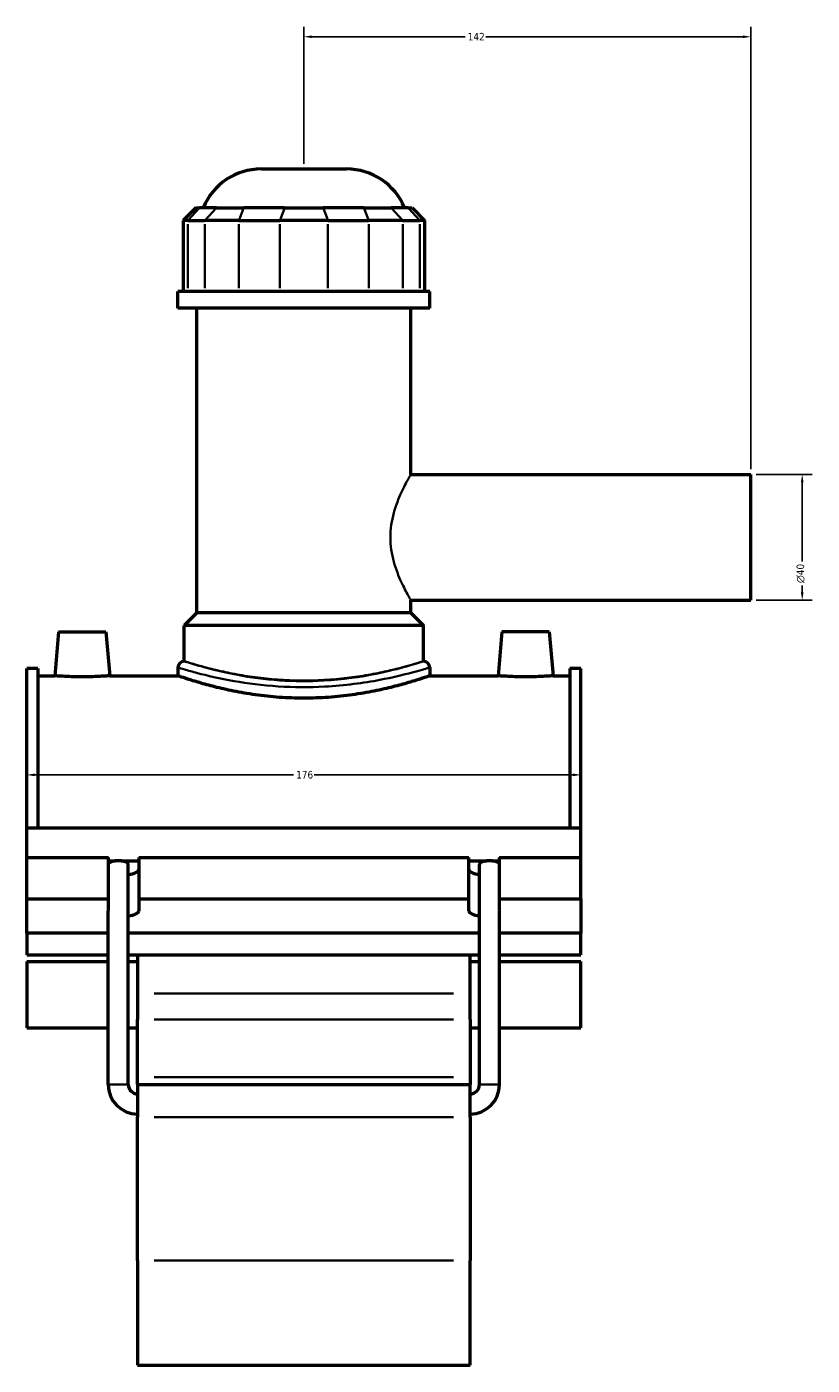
# Model space of a CAD drawing. Header units: millimetres. Extents: x -275 to 995, y -137 to 1181.
# Tile 2 of 7: x -275 to -26, y 237 to 662. Entities that reach past the tile are written whole.
import ezdxf

# ---------------------------------------------------------------- set-up
doc = ezdxf.new("R2010")
doc.units = ezdxf.units.MM
for name, color, linetype, lineweight in [('Dimension (ANSI)', 7, 'Continuous', 25), ('Visible (ANSI)', 7, 'Continuous', 50), ('Visible Narrow (ANSI)', 7, 'Continuous', 35)]:
    doc.layers.add(name, color=color, linetype=linetype, lineweight=lineweight)
doc.styles.add('Note Text (ANSI)', font='tahoma.ttf')
doc.dimstyles.new('Default - mm (ANSI)', dxfattribs={"dimtxt": 2.4, "dimasz": 2.5, "dimexe": 3.175, "dimexo": 1.6002, "dimgap": 0.8, "dimtad": 0, "dimtoh": 1, "dimdec": 0, "dimrnd": 1e-08, "dimzin": 4, "dimdsep": 46, "dimtxsty": 'Note Text (ANSI)', "dimcen": 0.09, "dimdle": 10, "dimclrd": 256, "dimclre": 256, "dimclrt": 5, "dimadec": 1, "dimazin": 1, "dimtfac": 1.27, "dimtofl": 0, "dimtmove": 0, "dimatfit": 3, "dimfxl": 1, "dimtolj": 1, "dimtzin": 4, "dimlwd": -1, "dimlwe": -1, "dimarcsym": 0})

# ---------------------------------------------------------------- blocks, each defined once
blk = doc.blocks.new('*D7')
at = {"layer": 'Defpoints', "color": 0, "transparency": 16777216}
for p in [(-274.95, 425.32), (-98.95, 425.32), (-98.95, 424.83)]:
    blk.add_point(p, dxfattribs=at)
at = {"layer": 'Dimension (ANSI)', "transparency": 16777216}
for p, q in [((-272.45, 424.83), (-190.21, 424.83)), ((-101.45, 424.83), (-183.68, 424.83))]:
    blk.add_line(p, q, dxfattribs=at)
for points in [[(-272.45, 425.25), (-272.45, 424.41), (-274.95, 424.83)], [(-101.45, 425.25), (-101.45, 424.41), (-98.95, 424.83)]]:
    blk.add_solid(points, dxfattribs=at)
at = {"layer": 'Dimension (ANSI)', "color": 5, "transparency": 16777216, "insert": (-189.41, 426.08), "char_height": 2.4, "attachment_point": 1, "style": 'Note Text (ANSI)'}
blk.add_mtext('\\A1;176', dxfattribs=at)
blk = doc.blocks.new('*D8')
at = {"layer": 'Defpoints', "color": 0, "transparency": 16777216}
for p in [(-186.95, 659.3), (-186.95, 617.3), (-44.95, 520.3)]:
    blk.add_point(p, dxfattribs=at)
at = {"layer": 'Dimension (ANSI)', "transparency": 16777216}
for p, q in [((-186.95, 618.9), (-186.95, 662.48)), ((-184.45, 659.3), (-135.7, 659.3)), ((-47.45, 659.3), (-129.2, 659.3)), ((-44.95, 521.9), (-44.95, 662.48))]:
    blk.add_line(p, q, dxfattribs=at)
for points in [[(-184.45, 659.72), (-184.45, 658.89), (-186.95, 659.3)], [(-47.45, 659.72), (-47.45, 658.89), (-44.95, 659.3)]]:
    blk.add_solid(points, dxfattribs=at)
at = {"layer": 'Dimension (ANSI)', "color": 5, "transparency": 16777216, "insert": (-134.9, 660.53), "char_height": 2.4, "attachment_point": 1, "style": 'Note Text (ANSI)'}
blk.add_mtext('\\A1;142', dxfattribs=at)
blk = doc.blocks.new('*D9')
at = {"layer": 'Defpoints', "color": 0, "transparency": 16777216}
for p in [(-44.95, 520.3), (-44.95, 480.3), (-28.68, 480.3)]:
    blk.add_point(p, dxfattribs=at)
at = {"layer": 'Dimension (ANSI)', "transparency": 16777216}
for p, q in [((-43.35, 520.3), (-25.5, 520.3)), ((-28.68, 517.8), (-28.68, 492.63)), ((-28.68, 482.8), (-28.68, 484.97)), ((-43.35, 480.3), (-25.5, 480.3))]:
    blk.add_line(p, q, dxfattribs=at)
for points in [[(-29.09, 517.8), (-28.26, 517.8), (-28.68, 520.3)], [(-29.09, 482.8), (-28.26, 482.8), (-28.68, 480.3)]]:
    blk.add_solid(points, dxfattribs=at)
at = {"layer": 'Dimension (ANSI)', "color": 5, "transparency": 16777216, "insert": (-30.48, 485.77), "char_height": 2.4, "attachment_point": 1, "rotation": 90, "style": 'Note Text (ANSI)'}
blk.add_mtext('\\A1;{\\fAIGDT|b0|i0;\\H2.4000;\\ln}\\fTahoma|b0|i0;\\H2.4000;40', dxfattribs=at)

msp = doc.modelspace()

# ---------------------------------------------------------------- linework, layer by layer
at = {"layer": 'Visible (ANSI)'}
for p, q in [((-200.45, 617.3), (-173.44, 617.3)), ((-221.3, 604.91), (-225.3, 600.91)), ((-221.3, 604.91), (-220.08, 604.91)), ((-214.71, 604.91), (-220.08, 604.91)), ((-214.71, 604.91), (-206.05, 604.91)), ((-193.07, 604.91), (-206.05, 604.91)), ((-193.07, 604.91), (-180.82, 604.91)), ((-167.85, 604.91), (-180.82, 604.91)), ((-167.85, 604.91), (-159.19, 604.91)), ((-153.81, 604.91), (-159.19, 604.91)), ((-153.81, 604.91), (-152.6, 604.91)), ((-152.6, 604.91), (-148.6, 600.91)), ((-223.78, 600.91), (-225.3, 600.91)), ((-225.3, 600.91), (-225.3, 578.36)), ((-223.78, 600.91), (-218.4, 600.91)), ((-207.58, 600.91), (-218.4, 600.91)), ((-207.58, 600.91), (-194.6, 600.91)), ((-179.29, 600.91), (-194.6, 600.91)), ((-179.29, 600.91), (-166.32, 600.91)), ((-155.49, 600.91), (-166.32, 600.91)), ((-155.49, 600.91), (-150.12, 600.91)), ((-148.6, 600.91), (-150.12, 600.91)), ((-148.6, 600.91), (-148.6, 578.36)), ((-146.95, 578.36), (-226.95, 578.36)), ((-226.95, 573.05), (-226.95, 578.36)), ((-146.95, 573.05), (-146.95, 578.36)), ((-146.95, 573.05), (-226.95, 573.05)), ((-220.95, 476.3), (-220.95, 573.05)), ((-152.95, 520.3), (-152.95, 573.05)), ((-152.95, 520.3), (-44.95, 520.3)), ((-44.95, 480.3), (-44.95, 520.3)), ((-220.95, 476.3), (-224.95, 472.3)), ((-152.95, 476.3), (-220.95, 476.3)), ((-152.95, 476.3), (-152.95, 480.3)), ((-152.95, 480.3), (-44.95, 480.3)), ((-152.95, 476.3), (-148.95, 472.3)), ((-148.95, 472.3), (-224.95, 472.3)), ((-224.95, 460.94), (-224.95, 472.3)), ((-148.95, 460.94), (-148.95, 472.3)), ((-264.85, 470.3), (-266.07, 456.3)), ((-264.85, 470.3), (-249.85, 470.3)), ((-249.85, 470.3), (-248.62, 456.3)), ((-124.05, 470.3), (-125.27, 456.3)), ((-109.05, 470.3), (-124.05, 470.3)), ((-109.05, 470.3), (-107.82, 456.3)), ((-274.95, 408.03), (-274.95, 458.62)), ((-271.43, 458.62), (-274.95, 458.62)), ((-271.43, 458.62), (-271.43, 408.03)), ((-271.43, 456.3), (-266.07, 456.3)), ((-248.62, 456.3), (-226.95, 456.3)), ((-226.95, 458.94), (-226.95, 456.3)), ((-146.95, 458.94), (-146.95, 456.3)), ((-146.95, 456.3), (-125.27, 456.3)), ((-107.82, 456.3), (-102.47, 456.3)), ((-102.47, 458.62), (-102.47, 408.03)), ((-98.95, 458.62), (-102.47, 458.62)), ((-98.95, 408.03), (-98.95, 458.62)), ((-274.95, 408.03), (-98.95, 408.03)), ((-274.95, 398.6), (-274.95, 408.03)), ((-98.95, 398.6), (-98.95, 408.03)), ((-274.95, 398.6), (-248.95, 398.6)), ((-274.95, 385.45), (-274.95, 398.6)), ((-248.95, 385.45), (-248.95, 398.6)), ((-248.95, 397.51), (-246.8, 397.51)), ((-245.02, 397.51), (-239.35, 397.51)), ((-242.71, 326.46), (-242.71, 396.39)), ((-239.35, 398.6), (-239.35, 385.45)), ((-239.35, 398.6), (-134.55, 398.6)), ((-134.55, 385.45), (-134.55, 398.6)), ((-134.55, 397.51), (-128.88, 397.51)), ((-131.19, 326.46), (-131.19, 396.39)), ((-127.1, 397.51), (-124.95, 397.51)), ((-124.95, 398.6), (-124.95, 385.45)), ((-124.95, 398.6), (-98.95, 398.6)), ((-98.95, 385.45), (-98.95, 398.6)), ((-274.95, 385.45), (-248.95, 385.45)), ((-274.95, 374.5), (-274.95, 385.45)), ((-248.95, 381.86), (-248.95, 385.45)), ((-239.35, 385.45), (-239.35, 381.62)), ((-239.35, 385.45), (-134.55, 385.45)), ((-134.55, 381.62), (-134.55, 385.45)), ((-124.95, 385.45), (-124.95, 381.86)), ((-124.95, 385.45), (-98.95, 385.45)), ((-98.95, 385.45), (-98.95, 374.5)), ((-249.11, 326.46), (-249.11, 381.49)), ((-124.79, 326.46), (-124.79, 381.49)), ((-249.11, 374.5), (-274.95, 374.5)), ((-274.95, 374.5), (-274.95, 367.67)), ((-131.19, 374.5), (-242.71, 374.5)), ((-98.95, 374.5), (-124.79, 374.5)), ((-98.95, 367.67), (-98.95, 374.5)), ((-274.95, 367.67), (-249.11, 367.67)), ((-242.71, 367.67), (-131.19, 367.67)), ((-239.75, 367.67), (-239.75, 355.42)), ((-134.15, 355.42), (-134.15, 367.67)), ((-124.79, 367.67), (-98.95, 367.67)), ((-274.95, 365.53), (-274.95, 344.45)), ((-274.95, 365.53), (-249.11, 365.53)), ((-242.71, 365.53), (-239.75, 365.53)), ((-134.15, 365.53), (-131.19, 365.53)), ((-124.79, 365.53), (-98.95, 365.53)), ((-98.95, 344.45), (-98.95, 365.53)), ((-239.75, 355.42), (-239.75, 347.11)), ((-134.15, 347.11), (-134.15, 355.42)), ((-274.95, 344.45), (-249.11, 344.45)), ((-242.71, 344.45), (-239.75, 344.45)), ((-239.75, 328.77), (-239.75, 347.11)), ((-134.15, 347.11), (-134.15, 328.77)), ((-134.15, 344.45), (-131.19, 344.45)), ((-124.79, 344.45), (-98.95, 344.45)), ((-239.75, 326.5), (-239.75, 328.77)), ((-134.15, 328.77), (-134.15, 326.5)), ((-239.75, 326.5), (-239.75, 316.1)), ((-239.75, 326.5), (-134.15, 326.5)), ((-134.15, 316.1), (-134.15, 326.5)), ((-239.75, 270.53), (-239.75, 316.1)), ((-134.15, 316.1), (-134.15, 270.53)), ((-239.75, 270.53), (-239.75, 237.3)), ((-134.15, 237.3), (-134.15, 270.53)), ((-239.75, 237.3), (-134.15, 237.3))]:
    msp.add_line(p, q, dxfattribs=at)
for centre, radius, start, end in [((-200.45, 597.3), 20, 90, 157.6353), ((-173.44, 597.3), 20, 22.3647, 90), ((-224.95, 458.94), 2, 90, 180), ((-148.95, 458.94), 2, 0, 90), ((-239.75, 326.46), 9.36, 180, 270), ((-239.75, 326.46), 2.96, 180, 270), ((-134.15, 326.46), 9.36, 270, 0), ((-134.15, 326.46), 2.96, 270, 0)]:
    msp.add_arc(centre, radius, start, end, dxfattribs=at)
for centre, major_axis, ratio, start_param, end_param in [((-245.91, 396.39), (3.2, 0), 0.36397, 1.853028, 2.824032), ((-245.91, 396.39), (-3.2, 0), 0.36397, 4.430157, 4.994621), ((-245.91, 396.39), (3.2, 0), 0.36397, 0, 1.288564), ((-127.99, 396.39), (3.2, 0), 0.36397, 1.853028, 3.141593), ((-127.99, 396.39), (-3.2, 0), 0.36397, 4.430157, 4.994621), ((-127.99, 396.39), (3.2, 0), 0.36397, 0.31756, 1.288564), ((-244.15, 394.77), (4.8, 0), 0.34202, 5.017082, 6.283185), ((-129.75, 394.77), (-4.8, 0), 0.34202, 0, 1.266104), ((-245.91, 381.49), (3.2, 0), 0.36397, 2.824032, 3.141593), ((-244.15, 381.62), (4.8, 0), 0.34202, 5.017082, 6.283185), ((-129.75, 381.62), (-4.8, 0), 0.34202, 0, 1.266104), ((-127.99, 381.49), (3.2, 0), 0.36397, 0, 0.31756)]:
    msp.add_ellipse(centre, major_axis=major_axis, ratio=ratio, start_param=start_param, end_param=end_param, dxfattribs=at)
for points, knots in [([(-248.62, 456.3), (-248.62, 456.3), (-248.84, 456.29), (-249.73, 456.22), (-250.4, 456.18), (-251.94, 456.1), (-252.92, 456.05), (-255.08, 455.99), (-256.25, 455.97), (-258.45, 455.97), (-259.62, 455.99), (-261.77, 456.05), (-262.75, 456.1), (-264.3, 456.18), (-264.97, 456.22), (-265.85, 456.29), (-266.07, 456.3), (-266.07, 456.3)], [1.317332, 1.317332, 1.317332, 1.317332, 1.646255, 1.646255, 1.975177, 1.975177, 2.304921, 2.304921, 2.634664, 2.634664, 2.964122, 2.964122, 3.29358, 3.29358, 3.622788, 3.622788, 3.951996, 3.951996, 3.951996, 3.951996]), ([(-146.95, 456.3), (-146.95, 456.3), (-147.19, 456.22), (-148.21, 455.87), (-148.99, 455.61), (-151.04, 454.95), (-152.31, 454.56), (-155.24, 453.7), (-156.9, 453.24), (-160.43, 452.36), (-162.42, 451.9), (-166.77, 451.02), (-169.12, 450.61), (-174.04, 449.92), (-176.61, 449.65), (-181.8, 449.28), (-184.41, 449.19), (-189.48, 449.19), (-192.1, 449.28), (-197.28, 449.65), (-199.85, 449.92), (-204.77, 450.61), (-207.13, 451.02), (-211.47, 451.9), (-213.47, 452.36), (-217, 453.24), (-218.65, 453.7), (-221.58, 454.56), (-222.85, 454.95), (-224.9, 455.61), (-225.68, 455.87), (-226.7, 456.22), (-226.95, 456.3), (-226.95, 456.3)], [6.081377, 6.081377, 6.081377, 6.081377, 6.841346, 6.841346, 7.601315, 7.601315, 8.361283, 8.361283, 9.121252, 9.121252, 9.881628, 9.881628, 10.642003, 10.642003, 11.402379, 11.402379, 12.162755, 12.162755, 12.923131, 12.923131, 13.683506, 13.683506, 14.443882, 14.443882, 15.204258, 15.204258, 15.964226, 15.964226, 16.724195, 16.724195, 17.484164, 17.484164, 18.244132, 18.244132, 18.244132, 18.244132]), ([(-107.82, 456.3), (-107.82, 456.3), (-108.04, 456.29), (-108.93, 456.22), (-109.6, 456.18), (-111.15, 456.1), (-112.13, 456.05), (-114.28, 455.99), (-115.45, 455.97), (-116.55, 455.97), (-117.65, 455.97), (-118.82, 455.99), (-120.97, 456.05), (-121.95, 456.1), (-123.5, 456.18), (-124.17, 456.22), (-125.05, 456.29), (-125.27, 456.3), (-125.27, 456.3)], [3.951996, 3.951996, 3.951996, 3.951996, 4.281204, 4.281204, 4.610412, 4.610412, 4.93987, 4.93987, 5.269327, 5.269327, 5.269327, 5.599071, 5.599071, 5.928814, 5.928814, 6.257737, 6.257737, 6.586659, 6.586659, 6.586659, 6.586659])]:
    msp.add_open_spline(points, degree=3, knots=knots, dxfattribs=at)
at = {"layer": 'Visible Narrow (ANSI)'}
for p, q in [((-220.27, 604.71), (-223.59, 601.11)), ((-218.22, 601.11), (-214.89, 604.71)), ((-206.12, 604.71), (-207.5, 601.11)), ((-193.15, 604.71), (-194.52, 601.11)), ((-180.75, 604.71), (-179.37, 601.11)), ((-167.77, 604.71), (-166.39, 601.11)), ((-159, 604.71), (-155.68, 601.11)), ((-153.63, 604.71), (-150.3, 601.11)), ((-223.78, 579.49), (-223.78, 599.78)), ((-218.4, 599.78), (-218.4, 579.49)), ((-207.58, 579.49), (-207.58, 599.78)), ((-194.6, 599.78), (-194.6, 579.49)), ((-179.29, 579.49), (-179.29, 599.78)), ((-166.32, 599.78), (-166.32, 579.49)), ((-155.49, 579.49), (-155.49, 599.78)), ((-150.12, 599.78), (-150.12, 579.49)), ((-139.43, 355.42), (-234.47, 355.42)), ((-234.47, 347.11), (-139.43, 347.11)), ((-234.47, 328.77), (-139.43, 328.77)), ((-242.75, 326.46), (-249.07, 326.46)), ((-131.15, 326.46), (-124.83, 326.46)), ((-234.47, 316.1), (-139.43, 316.1)), ((-234.47, 270.53), (-139.43, 270.53))]:
    msp.add_line(p, q, dxfattribs=at)
for points, knots in [([(-152.95, 480.3), (-152.95, 480.3), (-153.02, 480.43), (-153.33, 480.95), (-153.55, 481.35), (-154.13, 482.38), (-154.47, 483.02), (-155.23, 484.47), (-155.63, 485.29), (-156.43, 487.03), (-156.85, 488.02), (-157.66, 490.17), (-158.05, 491.33), (-158.71, 493.78), (-158.99, 495.07), (-159.36, 497.68), (-159.45, 499.01), (-159.45, 501.6), (-159.36, 502.93), (-158.99, 505.54), (-158.71, 506.82), (-158.05, 509.27), (-157.66, 510.44), (-156.85, 512.59), (-156.43, 513.57), (-155.63, 515.31), (-155.23, 516.13), (-154.47, 517.59), (-154.13, 518.23), (-153.55, 519.26), (-153.33, 519.65), (-153.02, 520.18), (-152.95, 520.3), (-152.95, 520.3)], [3.10428, 3.10428, 3.10428, 3.10428, 3.491176, 3.491176, 3.878071, 3.878071, 4.264967, 4.264967, 4.651862, 4.651862, 5.041037, 5.041037, 5.430211, 5.430211, 5.819386, 5.819386, 6.208561, 6.208561, 6.597735, 6.597735, 6.98691, 6.98691, 7.376085, 7.376085, 7.765259, 7.765259, 8.152155, 8.152155, 8.53905, 8.53905, 8.925946, 8.925946, 9.312841, 9.312841, 9.312841, 9.312841]), ([(-148.95, 460.94), (-148.95, 460.94), (-149.12, 460.89), (-150.23, 460.53), (-151.9, 459.99), (-156.83, 458.59), (-160.14, 457.73), (-168.86, 455.96), (-174.6, 455.11), (-185.28, 454.5), (-190.07, 454.54), (-199.42, 455.19), (-203.95, 455.82), (-212.38, 457.39), (-216.16, 458.35), (-220.62, 459.6), (-221.93, 459.99), (-223.86, 460.59), (-224.49, 460.79), (-224.89, 460.92), (-224.95, 460.94), (-224.95, 460.94)], [18.231106, 18.231106, 18.231106, 18.231106, 18.858795, 18.858795, 20.308283, 20.308283, 21.806105, 21.806105, 23.667527, 23.667527, 25.095332, 25.095332, 26.569808, 26.569808, 28.198653, 28.198653, 29.118358, 29.118358, 30.015224, 30.015224, 30.38518, 30.38518, 30.38518, 30.38518]), ([(-148.95, 460.94), (-148.95, 460.94), (-149.18, 460.87), (-150.15, 460.57), (-150.89, 460.34), (-152.83, 459.77), (-154.04, 459.43), (-156.82, 458.69), (-158.4, 458.3), (-161.76, 457.53), (-163.65, 457.13), (-167.78, 456.38), (-170.02, 456.02), (-174.7, 455.43), (-177.14, 455.19), (-182.06, 454.88), (-184.54, 454.8), (-189.35, 454.8), (-191.83, 454.88), (-196.75, 455.19), (-199.2, 455.43), (-203.87, 456.02), (-206.11, 456.38), (-210.24, 457.13), (-212.14, 457.53), (-215.49, 458.3), (-217.07, 458.69), (-219.86, 459.43), (-221.06, 459.77), (-223.01, 460.34), (-223.75, 460.57), (-224.72, 460.87), (-224.95, 460.94), (-224.95, 460.94)], [5.768305, 5.768305, 5.768305, 5.768305, 6.489211, 6.489211, 7.210118, 7.210118, 7.931024, 7.931024, 8.651931, 8.651931, 9.3731, 9.3731, 10.09427, 10.09427, 10.81544, 10.81544, 11.53661, 11.53661, 12.25778, 12.25778, 12.97895, 12.97895, 13.70012, 13.70012, 14.42129, 14.42129, 15.142196, 15.142196, 15.863102, 15.863102, 16.584009, 16.584009, 17.304915, 17.304915, 17.304915, 17.304915]), ([(-226.95, 458.94), (-226.95, 458.94), (-226.89, 458.92), (-226.46, 458.8), (-225.8, 458.59), (-223.77, 458.01), (-222.39, 457.62), (-217.7, 456.39), (-213.71, 455.45), (-204.84, 453.9), (-200.08, 453.28), (-190.24, 452.64), (-185.19, 452.61), (-173.95, 453.21), (-167.91, 454.04), (-158.73, 455.78), (-155.24, 456.63), (-150.05, 458.01), (-148.3, 458.54), (-147.13, 458.89), (-146.95, 458.94), (-146.95, 458.94)], [-30.38518, -30.38518, -30.38518, -30.38518, -30.015224, -30.015224, -29.118358, -29.118358, -28.198653, -28.198653, -26.569808, -26.569808, -25.095332, -25.095332, -23.667527, -23.667527, -21.806105, -21.806105, -20.308283, -20.308283, -18.858795, -18.858795, -18.231106, -18.231106, -18.231106, -18.231106])]:
    msp.add_open_spline(points, degree=3, knots=knots, dxfattribs=at)

# ---------------------------------------------------------------- dimensions: what is measured, and where the dimension line sits
at = {"layer": 'Dimension (ANSI)'}
for base, p1, p2, override, picture, middle in [((-186.95, 659.3), (-44.95, 520.3), (-186.95, 617.3), {"dimgap": 0.8, "dimtoh": 0, "dimdec": 0, "dimtol": 0, "dimlim": 0, "dimtp": 0, "dimtm": 0, "dimtdec": 2, "dimatfit": 1}, '*D8', (-132.45, 659.3)), ((-98.95, 424.83), (-274.95, 425.32), (-98.95, 425.32), {"dimgap": 0.8, "dimtoh": 0, "dimdec": 0, "dimse1": 1, "dimse2": 1, "dimtol": 0, "dimlim": 0, "dimtp": 0, "dimtm": 0, "dimtdec": 2, "dimatfit": 1}, '*D7', (-186.95, 424.83))]:
    dim = msp.add_linear_dim(base=base, p1=p1, p2=p2, angle=180, dimstyle='Default - mm (ANSI)', override=override, dxfattribs=at)
    dim.commit()
    dim.dimension.update_dxf_attribs({"geometry": picture, "text_midpoint": middle, "dimtype": 160})
dim = msp.add_linear_dim(base=(-28.68, 480.3), p1=(-44.95, 520.3), p2=(-44.95, 480.3), angle=90, text='{\\fAIGDT|b0|i0;\\H2.4000;\\ln}\\fTahoma|b0|i0;\\H2.4000;<>', dimstyle='Default - mm (ANSI)', override={"dimgap": 0.8, "dimtoh": 0, "dimdec": 0, "dimtol": 0, "dimlim": 0, "dimtp": 0, "dimtm": 0, "dimtdec": 2, "dimatfit": 1}, dxfattribs=at)
dim.commit()
dim.dimension.update_dxf_attribs({"geometry": '*D9', "text_midpoint": (-28.68, 488.8), "dimtype": 160})

doc.saveas('drawing.dxf')
